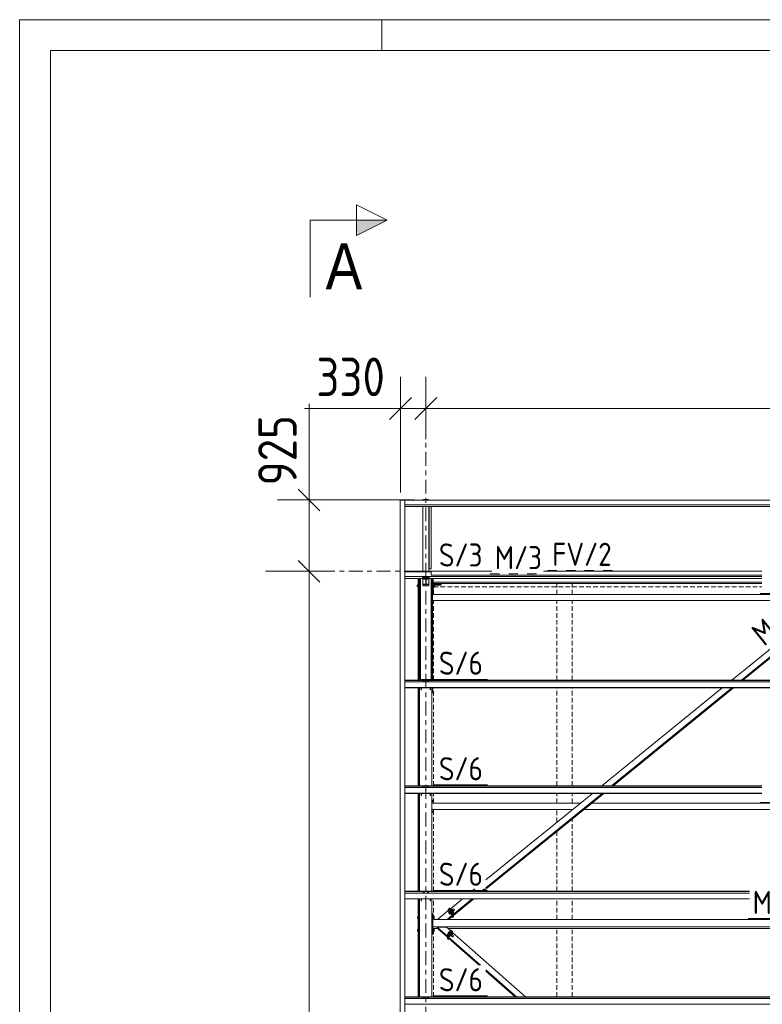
# Model space of a CAD drawing. Header units: millimetres. Extents: x -76 to 1111, y -178 to 661.
# Tile 37 of 91: x -76 to 20, y 533 to 661. Entities that reach past the tile are written whole.
import ezdxf

# ---------------------------------------------------------------- set-up
doc = ezdxf.new("R2010")
doc.units = ezdxf.units.MM
doc.header["$LTSCALE"] = 0.6
for name, pattern in [('VERDECKT2', [1.5, 1, -0.5]), ('XKITLINE00', [0]), ('XKITLINE02', [4, 2, -2]), ('XKITLINE03', [6, 3, -1, 1, -1])]:
    doc.linetypes.add(name, pattern=pattern)
for name, color, linetype, lineweight in [('Bolt', 7, 'Continuous', 0), ('DrawingSheet', 5, 'Continuous', 0), ('Part', 2, 'Continuous', 0), ('PartMark', 3, 'Continuous', 0), ('S-GRID', 1, 'Continuous', 0), ('Section', 6, 'Continuous', 0), ('Z-DIMENSIONS', 1, 'Continuous', 0)]:
    doc.layers.add(name, color=color, linetype=linetype, lineweight=lineweight)
doc.styles.add('ARIAL', font='ARIAL.TTF')
doc.styles.add('ISOCPEUR', font='ISOCPEUR.TTF')

msp = doc.modelspace()

# ---------------------------------------------------------------- hatches: boundary and pattern name
at = {"layer": 'Section'}
msp.add_hatch(color=6, dxfattribs=at).paths.add_polyline_path([(-32.54, 634.59), (-28.54, 634.59), (-32.54, 632.59)], flags=17)

# ---------------------------------------------------------------- linework, layer by layer
at = {"layer": 'Bolt', "color": 3, "linetype": 'XKITLINE00', "lineweight": 0}
for p, q in [((-23.79, 598.34), (-23.84, 598.32)), ((-23.84, 598.27), (-23.84, 598.32)), ((-23.79, 598.27), (-23.79, 598.34)), ((-23.68, 598.34), (-23.79, 598.34)), ((-23.68, 598.27), (-23.68, 598.34)), ((-23.63, 598.32), (-23.68, 598.34)), ((-23.63, 598.27), (-23.63, 598.32)), ((-23.39, 598.34), (-23.44, 598.32)), ((-23.44, 598.27), (-23.44, 598.32)), ((-23.39, 598.27), (-23.39, 598.34)), ((-23.28, 598.34), (-23.39, 598.34)), ((-23.28, 598.27), (-23.28, 598.34)), ((-23.23, 598.32), (-23.28, 598.34)), ((-23.23, 598.27), (-23.23, 598.32)), ((-24.54, 587.84), (-24.54, 588.09)), ((-24.54, 587.93), (-24.42, 587.93)), ((-24.42, 587.84), (-24.54, 587.84)), ((-24.42, 588.09), (-24.42, 587.83)), ((-24.42, 587.83), (-24.39, 587.83)), ((-23.84, 588.23), (-23.86, 588.22)), ((-23.86, 588.2), (-23.86, 588.22)), ((-23.86, 588.2), (-23.84, 588.21)), ((-23.84, 588.19), (-23.86, 588.2)), ((-23.86, 588.12), (-23.84, 588.13)), ((-23.86, 588.09), (-23.86, 588.12)), ((-23.86, 588.09), (-23.84, 588.11)), ((-23.84, 588.08), (-23.86, 588.09)), ((-23.8, 588.24), (-23.84, 588.23)), ((-23.84, 588.21), (-23.8, 588.22)), ((-23.79, 588.22), (-23.84, 588.2)), ((-23.84, 588.2), (-23.84, 588.12)), ((-23.84, 588.12), (-23.79, 588.14)), ((-23.79, 588.11), (-23.84, 588.12)), ((-23.84, 588.11), (-23.81, 588.11)), ((-23.8, 588.11), (-23.84, 588.09)), ((-23.84, 588.09), (-23.84, 588.02)), ((-23.84, 588.02), (-23.79, 588.04)), ((-23.79, 588), (-23.84, 588.02)), ((-23.74, 588.25), (-23.8, 588.24)), ((-23.8, 588.22), (-23.74, 588.22)), ((-23.68, 588.22), (-23.79, 588.22)), ((-23.79, 588.22), (-23.79, 588.14)), ((-23.79, 588.14), (-23.68, 588.14)), ((-23.68, 588.11), (-23.79, 588.11)), ((-23.79, 588.04), (-23.79, 588.11)), ((-23.79, 588.04), (-23.68, 588.04)), ((-23.68, 588), (-23.79, 588)), ((-23.68, 588.24), (-23.74, 588.25)), ((-23.74, 588.22), (-23.68, 588.22)), ((-23.63, 588.23), (-23.68, 588.24)), ((-23.68, 588.22), (-23.63, 588.21)), ((-23.63, 588.2), (-23.68, 588.22)), ((-23.68, 588.22), (-23.68, 588.14)), ((-23.68, 588.14), (-23.63, 588.12)), ((-23.63, 588.12), (-23.68, 588.11)), ((-23.68, 588.11), (-23.63, 588.09)), ((-23.68, 588.04), (-23.68, 588.11)), ((-23.68, 588.04), (-23.63, 588.02)), ((-23.63, 588.02), (-23.68, 588)), ((-23.66, 588.11), (-23.63, 588.11)), ((-23.62, 588.22), (-23.63, 588.23)), ((-23.63, 588.21), (-23.62, 588.2)), ((-23.63, 588.19), (-23.62, 588.2)), ((-23.63, 588.2), (-23.63, 588.12)), ((-23.63, 588.13), (-23.62, 588.12)), ((-23.63, 588.11), (-23.62, 588.09)), ((-23.63, 588.08), (-23.62, 588.09)), ((-23.63, 588.09), (-23.63, 588.02)), ((-23.62, 588.2), (-23.62, 588.22)), ((-23.62, 588.09), (-23.62, 588.12)), ((-23.44, 588.23), (-23.46, 588.22)), ((-23.46, 588.2), (-23.46, 588.22)), ((-23.46, 588.2), (-23.44, 588.21)), ((-23.44, 588.19), (-23.46, 588.2)), ((-23.46, 588.12), (-23.44, 588.13)), ((-23.46, 588.09), (-23.46, 588.12)), ((-23.46, 588.09), (-23.44, 588.11)), ((-23.44, 588.08), (-23.46, 588.09)), ((-23.4, 588.24), (-23.44, 588.23)), ((-23.44, 588.21), (-23.4, 588.22)), ((-23.39, 588.22), (-23.44, 588.2)), ((-23.44, 588.2), (-23.44, 588.12)), ((-23.44, 588.12), (-23.39, 588.14)), ((-23.39, 588.11), (-23.44, 588.12)), ((-23.44, 588.11), (-23.41, 588.11)), ((-23.4, 588.11), (-23.44, 588.09)), ((-23.44, 588.09), (-23.44, 588.02)), ((-23.44, 588.02), (-23.39, 588.04)), ((-23.39, 588), (-23.44, 588.02)), ((-23.34, 588.25), (-23.4, 588.24)), ((-23.4, 588.22), (-23.34, 588.22)), ((-23.28, 588.22), (-23.39, 588.22)), ((-23.39, 588.22), (-23.39, 588.14)), ((-23.39, 588.14), (-23.28, 588.14)), ((-23.28, 588.11), (-23.39, 588.11)), ((-23.39, 588.04), (-23.39, 588.11)), ((-23.39, 588.04), (-23.28, 588.04)), ((-23.28, 588), (-23.39, 588)), ((-23.28, 588.24), (-23.34, 588.25)), ((-23.34, 588.22), (-23.28, 588.22)), ((-23.23, 588.23), (-23.28, 588.24)), ((-23.28, 588.22), (-23.23, 588.21)), ((-23.23, 588.2), (-23.28, 588.22)), ((-23.28, 588.22), (-23.28, 588.14)), ((-23.28, 588.14), (-23.23, 588.12)), ((-23.23, 588.12), (-23.28, 588.11)), ((-23.28, 588.11), (-23.23, 588.09)), ((-23.28, 588.04), (-23.28, 588.11)), ((-23.28, 588.04), (-23.23, 588.02)), ((-23.23, 588.02), (-23.28, 588)), ((-23.26, 588.11), (-23.23, 588.11)), ((-23.22, 588.22), (-23.23, 588.23)), ((-23.23, 588.21), (-23.22, 588.2)), ((-23.23, 588.19), (-23.22, 588.2)), ((-23.23, 588.2), (-23.23, 588.12)), ((-23.23, 588.13), (-23.22, 588.12)), ((-23.23, 588.11), (-23.22, 588.09)), ((-23.23, 588.08), (-23.22, 588.09)), ((-23.23, 588.09), (-23.23, 588.02)), ((-23.22, 588.2), (-23.22, 588.22)), ((-23.22, 588.09), (-23.22, 588.12)), ((-24.66, 587.22), (-24.66, 587.03)), ((-24.66, 587.22), (-24.58, 587.22)), ((-24.66, 587.03), (-24.58, 587.03)), ((-24.58, 586.96), (-24.58, 587.29)), ((-24.58, 587.29), (-24.42, 587.29)), ((-24.58, 587.16), (-24.42, 587.16)), ((-24.58, 587), (-24.42, 587)), ((-24.58, 586.96), (-24.42, 586.96)), ((-24.42, 587.31), (-24.42, 586.95)), ((-24.42, 587.31), (-24.39, 587.31)), ((-24.42, 586.95), (-24.39, 586.95)), ((-22.59, 587.31), (-22.56, 587.31)), ((-22.59, 586.95), (-22.56, 586.95)), ((-22.56, 587.31), (-22.56, 586.95)), ((-22.56, 587.29), (-22.43, 587.29)), ((-22.56, 587.16), (-22.43, 587.16)), ((-22.56, 587), (-22.43, 587)), ((-22.56, 586.96), (-22.43, 586.96)), ((-22.43, 587.29), (-22.43, 586.96)), ((-22.69, 586.42), (-22.67, 586.42)), ((-22.69, 586.22), (-22.67, 586.22)), ((-22.67, 586.42), (-22.67, 586.22)), ((-22.69, 585.02), (-22.67, 585.02)), ((-22.69, 584.82), (-22.67, 584.82)), ((-22.67, 585.02), (-22.67, 584.82)), ((-23.87, 574.69), (-23.92, 574.67)), ((-23.92, 574.67), (-23.92, 574.65)), ((-23.86, 574.75), (-23.87, 574.74)), ((-23.87, 574.68), (-23.87, 574.74)), ((-23.76, 574.69), (-23.87, 574.69)), ((-23.87, 574.69), (-23.87, 574.65)), ((-23.84, 574.75), (-23.86, 574.75)), ((-23.81, 574.76), (-23.84, 574.75)), ((-23.78, 574.75), (-23.81, 574.76)), ((-23.76, 574.75), (-23.78, 574.75)), ((-23.75, 574.74), (-23.76, 574.75)), ((-23.7, 574.67), (-23.76, 574.69)), ((-23.76, 574.69), (-23.76, 574.65)), ((-23.75, 574.68), (-23.75, 574.74)), ((-23.7, 574.65), (-23.7, 574.67)), ((-23.32, 574.69), (-23.37, 574.67)), ((-23.37, 574.67), (-23.37, 574.65)), ((-23.31, 574.75), (-23.32, 574.74)), ((-23.32, 574.68), (-23.32, 574.74)), ((-23.21, 574.69), (-23.32, 574.69)), ((-23.32, 574.69), (-23.32, 574.65)), ((-23.29, 574.75), (-23.31, 574.75)), ((-23.26, 574.76), (-23.29, 574.75)), ((-23.23, 574.75), (-23.26, 574.76)), ((-23.21, 574.75), (-23.23, 574.75)), ((-23.2, 574.74), (-23.21, 574.75)), ((-23.15, 574.67), (-23.21, 574.69)), ((-23.21, 574.69), (-23.21, 574.65)), ((-23.2, 574.68), (-23.2, 574.74)), ((-23.15, 574.65), (-23.15, 574.67)), ((-23.87, 560.99), (-23.92, 560.97)), ((-23.92, 560.97), (-23.92, 560.95)), ((-23.86, 561.06), (-23.87, 561.05)), ((-23.87, 560.99), (-23.87, 561.05)), ((-23.76, 560.99), (-23.87, 560.99)), ((-23.87, 560.99), (-23.87, 560.95)), ((-23.84, 561.06), (-23.86, 561.06)), ((-23.81, 561.06), (-23.84, 561.06)), ((-23.78, 561.06), (-23.81, 561.06)), ((-23.76, 561.06), (-23.78, 561.06)), ((-23.75, 561.05), (-23.76, 561.06)), ((-23.7, 560.97), (-23.76, 560.99)), ((-23.76, 560.99), (-23.76, 560.95)), ((-23.75, 560.99), (-23.75, 561.05)), ((-23.7, 560.95), (-23.7, 560.97)), ((-23.32, 560.99), (-23.37, 560.97)), ((-23.37, 560.97), (-23.37, 560.95)), ((-23.31, 561.06), (-23.32, 561.05)), ((-23.32, 560.99), (-23.32, 561.05)), ((-23.21, 560.99), (-23.32, 560.99)), ((-23.32, 560.99), (-23.32, 560.95)), ((-23.29, 561.06), (-23.31, 561.06)), ((-23.26, 561.06), (-23.29, 561.06)), ((-23.23, 561.06), (-23.26, 561.06)), ((-23.21, 561.06), (-23.23, 561.06)), ((-23.2, 561.05), (-23.21, 561.06)), ((-23.15, 560.97), (-23.21, 560.99)), ((-23.21, 560.99), (-23.21, 560.95)), ((-23.2, 560.99), (-23.2, 561.05)), ((-23.15, 560.95), (-23.15, 560.97)), ((-22.74, 559.32), (-22.67, 559.32)), ((-22.74, 559.12), (-22.67, 559.12)), ((-22.67, 559.32), (-22.67, 559.12)), ((-22.74, 557.92), (-22.67, 557.92)), ((-22.74, 557.72), (-22.67, 557.72)), ((-22.67, 557.92), (-22.67, 557.72)), ((-23.87, 547.3), (-23.92, 547.28)), ((-23.92, 547.28), (-23.92, 547.26)), ((-23.86, 547.36), (-23.87, 547.36)), ((-23.87, 547.29), (-23.87, 547.36)), ((-23.76, 547.3), (-23.87, 547.3)), ((-23.87, 547.3), (-23.87, 547.26)), ((-23.84, 547.37), (-23.86, 547.36)), ((-23.81, 547.37), (-23.84, 547.37)), ((-23.78, 547.37), (-23.81, 547.37)), ((-23.76, 547.36), (-23.78, 547.37)), ((-23.75, 547.36), (-23.76, 547.36)), ((-23.7, 547.28), (-23.76, 547.3)), ((-23.76, 547.3), (-23.76, 547.26)), ((-23.75, 547.29), (-23.75, 547.36)), ((-23.7, 547.26), (-23.7, 547.28)), ((-23.32, 547.3), (-23.37, 547.28)), ((-23.37, 547.28), (-23.37, 547.26)), ((-23.31, 547.36), (-23.32, 547.36)), ((-23.32, 547.29), (-23.32, 547.36)), ((-23.21, 547.3), (-23.32, 547.3)), ((-23.32, 547.3), (-23.32, 547.26)), ((-23.29, 547.37), (-23.31, 547.36)), ((-23.26, 547.37), (-23.29, 547.37)), ((-23.23, 547.37), (-23.26, 547.37)), ((-23.21, 547.36), (-23.23, 547.37)), ((-23.2, 547.36), (-23.21, 547.36)), ((-23.15, 547.28), (-23.21, 547.3)), ((-23.21, 547.3), (-23.21, 547.26)), ((-23.2, 547.29), (-23.2, 547.36)), ((-23.15, 547.26), (-23.15, 547.28)), ((-20.52, 544.88), (-20.61, 544.8)), ((-20.56, 544.71), (-20.61, 544.8)), ((-20.61, 544.8), (-20.56, 544.77)), ((-20.46, 544.85), (-20.56, 544.77)), ((-20.56, 544.77), (-20.45, 544.64)), ((-20.45, 544.58), (-20.56, 544.71)), ((-20.52, 544.89), (-20.5, 544.91)), ((-20.52, 544.88), (-20.52, 544.89)), ((-20.52, 544.89), (-20.51, 544.89)), ((-20.46, 544.85), (-20.52, 544.88)), ((-20.51, 544.89), (-20.46, 544.85)), ((-20.48, 544.91), (-20.5, 544.91)), ((-20.44, 544.87), (-20.48, 544.91)), ((-20.46, 544.85), (-20.4, 544.79)), ((-20.35, 544.72), (-20.46, 544.85)), ((-20.35, 544.72), (-20.45, 544.64)), ((-20.45, 544.64), (-20.39, 544.54)), ((-20.39, 544.54), (-20.45, 544.58)), ((-20.38, 544.81), (-20.44, 544.87)), ((-20.4, 544.79), (-20.35, 544.71)), ((-20.29, 544.62), (-20.39, 544.54)), ((-20.32, 544.73), (-20.38, 544.81)), ((-20.29, 544.62), (-20.35, 544.72)), ((-20.35, 544.71), (-20.3, 544.65)), ((-20.28, 544.67), (-20.32, 544.73)), ((-20.19, 545.14), (-20.3, 545.06)), ((-20.3, 544.65), (-20.29, 544.61)), ((-20.29, 544.61), (-20.3, 544.61)), ((-20.3, 544.61), (-20.3, 544.61)), ((-20.29, 544.61), (-20.26, 544.63)), ((-20.26, 544.63), (-20.28, 544.67)), ((-20.14, 545.11), (-20.26, 545.01)), ((-20.2, 544.95), (-20.22, 544.97)), ((-20.19, 544.93), (-20.2, 544.95)), ((-20.14, 545.11), (-20.19, 545.14)), ((-20.03, 544.98), (-20.15, 544.88)), ((-20.03, 544.98), (-20.14, 545.11)), ((-20.13, 545.1), (-19.97, 545.23)), ((-20.08, 544.8), (-19.97, 544.88)), ((-19.97, 544.88), (-20.03, 544.98)), ((-20.01, 544.95), (-19.84, 545.08)), ((-19.96, 545.23), (-19.97, 545.23)), ((-19.94, 545.21), (-19.96, 545.23)), ((-19.9, 545.18), (-19.94, 545.21)), ((-19.87, 545.14), (-19.9, 545.18)), ((-19.85, 545.1), (-19.87, 545.14)), ((-19.84, 545.08), (-19.85, 545.1)), ((-24.61, 544.19), (-24.61, 544.19)), ((-24.61, 544.19), (-24.61, 543.99)), ((-24.61, 544.19), (-24.53, 544.19)), ((-24.61, 543.99), (-24.53, 543.99)), ((-24.53, 544.26), (-24.53, 543.92)), ((-24.53, 544.26), (-24.37, 544.26)), ((-24.53, 544.21), (-24.37, 544.21)), ((-24.53, 544.04), (-24.37, 544.04)), ((-24.53, 543.92), (-24.37, 543.92)), ((-24.37, 544.27), (-24.37, 544.27)), ((-24.37, 544.27), (-24.37, 543.91)), ((-24.37, 544.27), (-24.34, 544.27)), ((-24.37, 543.91), (-24.34, 543.91)), ((-22.74, 544.19), (-22.74, 544.19)), ((-22.74, 543.99), (-22.74, 543.99)), ((-22.64, 544.27), (-22.61, 544.27)), ((-22.64, 543.91), (-22.61, 543.91)), ((-22.61, 544.27), (-22.61, 543.91)), ((-22.61, 544.26), (-22.48, 544.26)), ((-22.61, 544.21), (-22.48, 544.21)), ((-22.61, 544.04), (-22.48, 544.04)), ((-22.61, 543.92), (-22.48, 543.92)), ((-22.48, 544.26), (-22.48, 543.92)), ((-24.61, 542.53), (-24.61, 542.52)), ((-24.61, 542.53), (-24.53, 542.53)), ((-24.61, 542.52), (-24.61, 542.33)), ((-24.61, 542.33), (-24.53, 542.33)), ((-24.53, 542.6), (-24.53, 542.26)), ((-24.53, 542.6), (-24.37, 542.6)), ((-24.53, 542.55), (-24.37, 542.55)), ((-24.53, 542.38), (-24.37, 542.38)), ((-24.53, 542.26), (-24.37, 542.26)), ((-24.37, 542.61), (-24.37, 542.61)), ((-24.37, 542.61), (-24.37, 542.25)), ((-24.37, 542.61), (-24.34, 542.61)), ((-24.37, 542.25), (-24.34, 542.25)), ((-22.74, 542.53), (-22.74, 542.53)), ((-22.74, 542.33), (-22.74, 542.33)), ((-22.64, 542.61), (-22.61, 542.61)), ((-22.64, 542.25), (-22.61, 542.25)), ((-22.61, 542.61), (-22.61, 542.25)), ((-22.61, 542.6), (-22.48, 542.6)), ((-22.61, 542.55), (-22.48, 542.55)), ((-22.61, 542.38), (-22.48, 542.38)), ((-22.61, 542.26), (-22.48, 542.26)), ((-22.48, 542.6), (-22.48, 542.26)), ((-20.65, 542.12), (-20.7, 542.02)), ((-20.7, 542.02), (-20.63, 541.96)), ((-20.53, 542.24), (-20.65, 542.12)), ((-20.65, 542.12), (-20.56, 542.04)), ((-20.47, 542.28), (-20.53, 542.24)), ((-20.53, 542.24), (-20.44, 542.17)), ((-20.47, 542.28), (-20.4, 542.21)), ((-20.43, 541.82), (-20.45, 541.78)), ((-20.45, 541.78), (-20.43, 541.76)), ((-20.39, 541.88), (-20.43, 541.82)), ((-20.43, 541.76), (-20.41, 541.8)), ((-20.41, 541.76), (-20.43, 541.76)), ((-20.36, 541.87), (-20.42, 541.77)), ((-20.42, 541.77), (-20.3, 541.67)), ((-20.41, 541.8), (-20.36, 541.86)), ((-20.41, 541.76), (-20.41, 541.76)), ((-20.32, 541.96), (-20.39, 541.88)), ((-20.24, 541.99), (-20.36, 541.87)), ((-20.36, 541.86), (-20.3, 541.94)), ((-20.24, 541.76), (-20.36, 541.87)), ((-20.26, 542.02), (-20.32, 541.96)), ((-20.3, 541.94), (-20.24, 542)), ((-20.3, 541.67), (-20.24, 541.76)), ((-20.22, 542.05), (-20.26, 542.02)), ((-20.24, 542), (-20.19, 542.03)), ((-20.19, 542.02), (-20.24, 541.99)), ((-20.12, 541.89), (-20.24, 541.99)), ((-20.24, 541.76), (-20.12, 541.89)), ((-20.2, 542.05), (-20.22, 542.05)), ((-20.2, 542.05), (-20.18, 542.03)), ((-20.19, 542.03), (-20.18, 542.03)), ((-20.19, 542.02), (-20.07, 541.92)), ((-20.18, 542.03), (-20.18, 542.02)), ((-20.07, 541.92), (-20.12, 541.89)), ((-20.12, 541.87), (-19.94, 541.71)), ((-20.11, 541.86), (-20.07, 541.92)), ((-20.3, 541.67), (-20.24, 541.7)), ((-20.25, 541.72), (-20.08, 541.57)), ((-20.24, 541.7), (-20.23, 541.71)), ((-20.08, 541.57), (-20.07, 541.59)), ((-20.07, 541.57), (-20.08, 541.57)), ((-20.07, 541.59), (-20.04, 541.62)), ((-20.04, 541.59), (-20.07, 541.57)), ((-20.04, 541.62), (-20.01, 541.66)), ((-20.01, 541.62), (-20.04, 541.59)), ((-20.01, 541.66), (-19.98, 541.7)), ((-19.98, 541.66), (-20.01, 541.62)), ((-19.98, 541.7), (-19.95, 541.72)), ((-19.95, 541.69), (-19.98, 541.66)), ((-19.95, 541.72), (-19.94, 541.71)), ((-19.94, 541.71), (-19.95, 541.69)), ((-23.87, 533.6), (-23.92, 533.58)), ((-23.92, 533.58), (-23.92, 533.56)), ((-23.86, 533.67), (-23.87, 533.66)), ((-23.87, 533.6), (-23.87, 533.66)), ((-23.76, 533.6), (-23.87, 533.6)), ((-23.87, 533.6), (-23.87, 533.56)), ((-23.84, 533.67), (-23.86, 533.67)), ((-23.81, 533.67), (-23.84, 533.67)), ((-23.78, 533.67), (-23.81, 533.67)), ((-23.76, 533.67), (-23.78, 533.67)), ((-23.75, 533.66), (-23.76, 533.67)), ((-23.7, 533.58), (-23.76, 533.6)), ((-23.76, 533.6), (-23.76, 533.56)), ((-23.75, 533.6), (-23.75, 533.66)), ((-23.7, 533.56), (-23.7, 533.58)), ((-23.32, 533.6), (-23.37, 533.58)), ((-23.37, 533.58), (-23.37, 533.56)), ((-23.31, 533.67), (-23.32, 533.66)), ((-23.32, 533.6), (-23.32, 533.66)), ((-23.21, 533.6), (-23.32, 533.6)), ((-23.32, 533.6), (-23.32, 533.56)), ((-23.29, 533.67), (-23.31, 533.67)), ((-23.26, 533.67), (-23.29, 533.67)), ((-23.23, 533.67), (-23.26, 533.67)), ((-23.21, 533.67), (-23.23, 533.67)), ((-23.2, 533.66), (-23.21, 533.67)), ((-23.15, 533.58), (-23.21, 533.6)), ((-23.21, 533.6), (-23.21, 533.56)), ((-23.2, 533.6), (-23.2, 533.66)), ((-23.15, 533.56), (-23.15, 533.58))]:
    msp.add_line(p, q, dxfattribs=at)
at = {"layer": 'DrawingSheet', "color": 2, "linetype": 'XKITLINE00', "lineweight": 0}
for p, q in [((1110.77, 660.59), (-76.23, 660.59)), ((-76.23, 660.59), (-76.23, -178.41)), ((-29.23, 656.59), (-29.23, 660.59))]:
    msp.add_line(p, q, dxfattribs=at)
at = {"layer": 'DrawingSheet', "color": 3, "linetype": 'XKITLINE00', "lineweight": 0}
for p, q in [((1106.77, 656.59), (-72.23, 656.59)), ((-72.23, 656.59), (-72.23, -174.41))]:
    msp.add_line(p, q, dxfattribs=at)
at = {"layer": 'Part', "color": 2, "linetype": 'XKITLINE00', "lineweight": 0}
for p, q in [((-26.87, 519.22), (-26.87, 598.25)), ((-26.87, 598.25), (-26.27, 598.25)), ((-26.27, 519.22), (-26.27, 598.25)), ((-26.27, 598.24), (31.44, 598.24)), ((-23.99, 598.24), (-23.99, 598.27)), ((-23.99, 598.27), (-23.09, 598.27)), ((-23.09, 598.27), (-23.09, 598.24)), ((-26.27, 597.66), (31.44, 597.66)), ((-26.27, 597.65), (31.44, 597.65)), ((-26.27, 597.41), (31.06, 597.41)), ((-26.27, 597.41), (31.44, 597.41)), ((-23.94, 588.93), (-23.94, 597.41)), ((-23.14, 588.93), (-23.14, 597.41)), ((-23.11, 589.32), (-23.11, 597.41)), ((-22.84, 597.41), (-22.84, 589.32)), ((-22.84, 589.32), (-23.14, 589.32)), ((-22.84, 588.53), (-22.84, 589.02)), ((-22.84, 589.02), (-14.99, 589.02)), ((-8.26, 589.02), (20.05, 589.02)), ((-26.27, 588.93), (-22.84, 588.93)), ((-26.27, 588.34), (20.05, 588.34)), ((-26.27, 588.09), (-23.99, 588.09)), ((-24.39, 574.89), (-24.39, 588.09)), ((-24.34, 574.89), (-24.34, 588.09)), ((-24.24, 588.09), (-24.24, 574.96)), ((-23.99, 588.33), (-23.99, 588.05)), ((-23.09, 588.33), (-23.99, 588.33)), ((-23.99, 588.28), (-23.09, 588.28)), ((-23.99, 588.05), (-23.56, 588.05)), ((-23.94, 587.33), (-23.94, 588.05)), ((-23.51, 588.28), (-23.56, 588.28)), ((-23.56, 587.33), (-23.56, 588.28)), ((-23.56, 587.99), (-23.51, 587.99)), ((-23.51, 587.33), (-23.51, 588.28)), ((-23.51, 588.05), (-23.09, 588.05)), ((-23.14, 587.33), (-23.14, 588.05)), ((-23.09, 588.33), (-23.09, 588.05)), ((-23.09, 588.09), (20.05, 588.09)), ((20.05, 588.53), (-22.84, 588.53)), ((-22.84, 588.09), (-22.84, 574.96)), ((-22.74, 574.89), (-22.74, 588.09)), ((-22.69, 588.09), (-22.69, 574.89)), ((-22.59, 587.61), (-22.59, 588.09)), ((-22.59, 588.09), (-22.59, 586.63)), ((-24.54, 574.89), (-24.54, 587.17)), ((-24.54, 587.17), (-24.39, 587.17)), ((-24.51, 574.89), (-24.51, 587.17)), ((-23.94, 587.33), (-23.14, 587.33)), ((-23.94, 587.11), (-23.94, 587.33)), ((-23.14, 587.33), (-23.94, 587.33)), ((-23.94, 587.28), (-23.14, 587.28)), ((-23.14, 587.11), (-23.94, 587.11)), ((-23.56, 587.39), (-23.51, 587.39)), ((-23.51, 587.33), (-23.56, 587.33)), ((-23.14, 587.33), (-23.14, 587.11)), ((-22.69, 586.84), (-22.59, 586.84)), ((-22.69, 586.63), (-22.59, 586.63)), ((20.05, 587.61), (-22.59, 587.61)), ((-22.59, 587.41), (20.05, 587.41)), ((-21.54, 587.31), (-22.59, 587.31)), ((-21.54, 587.21), (-22.59, 587.21)), ((-22.14, 587.21), (-22.14, 587.31)), ((-21.54, 587.21), (-21.54, 587.41)), ((-21.54, 587.31), (-21.54, 587.21)), ((-22.69, 586.02), (29.84, 586.02)), ((-22.69, 585.22), (22.36, 585.22)), ((16.15, 574.89), (29.26, 585.54)), ((17.4, 574.89), (29.77, 584.94)), ((17.6, 574.89), (29.77, 584.77)), ((-24.24, 574.97), (-22.84, 574.97)), ((-26.27, 574.89), (37.46, 574.89)), ((-26.27, 574.87), (37.46, 574.87)), ((-26.27, 574.84), (37.46, 574.84)), ((-26.27, 574.65), (37.46, 574.65)), ((-26.27, 573.92), (37.46, 573.92)), ((-26.27, 573.89), (37.46, 573.89)), ((-24.54, 561.19), (-24.54, 573.89)), ((-24.51, 561.19), (-24.51, 573.89)), ((-24.39, 573.89), (-24.39, 573.24)), ((-24.34, 561.19), (-24.34, 573.89)), ((-22.84, 574.96), (-24.24, 574.96)), ((-24.14, 573.62), (-24.14, 573.89)), ((-24.11, 573.62), (-24.11, 573.89)), ((-22.97, 573.62), (-22.97, 573.89)), ((-22.94, 573.62), (-22.94, 573.89)), ((-22.74, 561.19), (-22.74, 573.89)), ((-22.69, 573.89), (-22.69, 573.24)), ((-0.71, 561.19), (14.92, 573.89)), ((0.55, 561.19), (16.17, 573.89)), ((0.75, 561.19), (16.38, 573.89)), ((-24.39, 573.54), (-24.34, 573.54)), ((-24.39, 573.24), (-24.34, 573.24)), ((-24.14, 573.62), (-24.11, 573.62)), ((-22.97, 573.62), (-22.94, 573.62)), ((-22.74, 573.54), (-22.69, 573.54)), ((-22.74, 573.24), (-22.69, 573.24)), ((-26.27, 561.19), (20.05, 561.19)), ((-26.27, 561.17), (20.05, 561.17)), ((-26.27, 561.15), (20.05, 561.15)), ((-26.27, 560.95), (20.05, 560.95)), ((-26.27, 560.23), (20.05, 560.23)), ((-26.27, 560.2), (20.05, 560.2)), ((-24.54, 547.5), (-24.54, 560.2)), ((-24.51, 547.5), (-24.51, 560.2)), ((-24.34, 547.5), (-24.34, 560.2)), ((-24.14, 559.93), (-24.14, 560.2)), ((-24.14, 559.93), (-24.11, 559.93)), ((-24.11, 559.93), (-24.11, 560.2)), ((-22.97, 559.93), (-22.97, 560.2)), ((-22.97, 559.93), (-22.94, 559.93)), ((-22.94, 559.93), (-22.94, 560.2)), ((-22.74, 547.5), (-22.74, 560.2)), ((-16.1, 547.5), (-0.47, 560.2)), ((-15.76, 548.96), (-1.93, 560.2)), ((-15.76, 547.94), (-0.68, 560.2)), ((-22.74, 558.92), (-3.51, 558.92)), ((-2.05, 558.92), (30.66, 558.92)), ((-22.74, 558.12), (-4.49, 558.12)), ((-3.03, 558.12), (30.66, 558.12)), ((-26.27, 547.5), (18.46, 547.5)), ((-26.27, 547.48), (18.46, 547.48)), ((-26.27, 547.45), (18.46, 547.45)), ((-26.27, 547.26), (18.46, 547.26)), ((-17.56, 547.5), (-17.19, 547.8)), ((-16.31, 547.5), (-15.94, 547.8)), ((-26.27, 546.53), (18.46, 546.53)), ((-26.27, 546.5), (18.46, 546.5)), ((-24.54, 533.81), (-24.54, 546.5)), ((-24.51, 533.81), (-24.51, 546.5)), ((-24.34, 533.81), (-24.34, 546.5)), ((-24.14, 546.24), (-24.14, 546.5)), ((-24.14, 546.24), (-24.11, 546.24)), ((-24.11, 546.24), (-24.11, 546.5)), ((-22.97, 546.24), (-22.97, 546.5)), ((-22.97, 546.24), (-22.94, 546.24)), ((-22.94, 546.24), (-22.94, 546.5)), ((-22.74, 533.81), (-22.74, 546.5)), ((-20.4, 545.19), (-18.78, 546.5)), ((-19.97, 544.52), (-17.53, 546.5)), ((-19.97, 544.35), (-17.33, 546.5)), ((-22.64, 544.59), (-22.74, 544.59)), ((-22.74, 544.59), (-22.74, 541.93)), ((-22.64, 541.93), (-22.64, 544.59)), ((-20.64, 545), (-22.04, 543.85)), ((-20.13, 544.4), (-20.79, 543.85)), ((-20.56, 545.22), (-20.64, 545.15)), ((-20.64, 545.15), (-20.13, 544.55)), ((-20.64, 545), (-20.64, 545.15)), ((-20.13, 544.4), (-20.64, 545)), ((-20.48, 545.28), (-20.56, 545.22)), ((-20.56, 545.22), (-20.05, 544.61)), ((-20.05, 544.61), (-20.56, 545.22)), ((-19.97, 544.68), (-20.48, 545.28)), ((-20.05, 544.61), (-20.13, 544.55)), ((-20.13, 544.55), (-20.13, 544.07)), ((-20.13, 544.23), (-20.13, 544.4)), ((-20.05, 544.61), (-19.97, 544.68)), ((-20.05, 544.14), (-20.05, 544.61)), ((-20.05, 544.14), (-20.05, 544.61)), ((-19.97, 544.68), (-19.97, 544.2)), ((-19.97, 544.35), (-19.97, 544.52)), ((30.56, 543.85), (-22.64, 543.85)), ((-22.64, 542.88), (-22.64, 543.85)), ((-20.59, 543.85), (-20.13, 544.23)), ((-20.2, 544.17), (-20.13, 544.07)), ((-20.13, 544.07), (-20.05, 544.14)), ((-19.97, 544.2), (-20.05, 544.14)), ((-22.74, 542.14), (-22.64, 542.14)), ((-22.74, 541.93), (-22.64, 541.93)), ((-22.64, 542.88), (30.56, 542.88)), ((-22.64, 542.67), (-22.05, 542.67)), ((-20.74, 541.68), (-22.07, 542.85)), ((-20.87, 542.85), (-22.07, 542.85)), ((-22.07, 542.85), (-22.07, 542.69)), ((-22.07, 542.69), (-20.74, 541.52)), ((-20.87, 542.85), (-20.28, 542.34)), ((-20.2, 542.42), (-20.74, 541.84)), ((-20.74, 541.84), (-20.67, 541.77)), ((-20.74, 541.36), (-20.74, 541.84)), ((-20.13, 542.36), (-20.67, 541.77)), ((-20.67, 541.77), (-20.13, 542.36)), ((-20.67, 541.77), (-20.59, 541.71)), ((-20.67, 541.3), (-20.67, 541.77)), ((-20.67, 541.77), (-20.67, 541.3)), ((-20.66, 542.67), (30.56, 542.67)), ((-20.59, 541.71), (-20.06, 542.29)), ((-20.06, 542.14), (-20.59, 541.55)), ((-20.13, 542.36), (-20.2, 542.42)), ((-20.06, 542.29), (-20.13, 542.36)), ((-20.06, 542.14), (-20.06, 542.29)), ((-20.06, 542.14), (-10.59, 533.81)), ((-20.74, 541.52), (-20.74, 541.68)), ((-20.67, 541.3), (-20.74, 541.36)), ((-20.67, 541.3), (-20.59, 541.23)), ((-20.59, 541.71), (-20.59, 541.23)), ((-20.59, 541.55), (-16.45, 537.91)), ((-20.59, 541.55), (-20.59, 541.39)), ((-20.59, 541.39), (-16.63, 537.91)), ((-20.59, 541.23), (-20.51, 541.32)), ((-15.76, 537.31), (-11.79, 533.81)), ((-15.76, 537.14), (-11.97, 533.81)), ((-26.27, 533.81), (37.46, 533.81)), ((-26.27, 533.79), (37.46, 533.79)), ((-26.27, 533.76), (37.46, 533.76)), ((-26.27, 533.56), (37.46, 533.56)), ((-26.27, 532.84), (37.46, 532.84))]:
    msp.add_line(p, q, dxfattribs=at)
at = {"layer": 'Part', "color": 4, "linetype": 'VERDECKT2', "lineweight": 0}
for p, q in [((-24.54, 588.93), (-24.54, 589.02)), ((-24.54, 589.02), (-23.94, 589.02)), ((-23.14, 589.02), (-22.84, 589.02)), ((-24.54, 587.17), (-24.54, 588.09)), ((-22.54, 587.02), (-22.54, 587.21)), ((-22.54, 586.02), (-22.54, 587.21)), ((-22.54, 587.02), (20.05, 587.02)), ((-6.54, 586.02), (-6.54, 587.41)), ((-4.54, 586.02), (-4.54, 587.41)), ((-22.54, 574.89), (-22.54, 585.22)), ((-6.54, 574.89), (-6.54, 585.22)), ((-4.54, 574.89), (-4.54, 585.22)), ((-22.54, 561.19), (-22.54, 573.89)), ((-6.54, 561.19), (-6.54, 573.89)), ((-4.54, 561.19), (-4.54, 573.89)), ((-22.54, 558.92), (-22.54, 560.2)), ((-6.54, 558.92), (-6.54, 560.2)), ((-4.54, 558.92), (-4.54, 560.2)), ((-22.54, 547.5), (-22.54, 558.12)), ((-6.54, 556.46), (-6.54, 558.12)), ((-4.54, 558.08), (-4.54, 558.12)), ((-4.54, 547.5), (-4.54, 556.9)), ((-6.54, 547.5), (-6.54, 555.27)), ((-22.54, 543.85), (-22.54, 546.5)), ((-6.54, 543.85), (-6.54, 546.5)), ((-4.54, 543.85), (-4.54, 546.5)), ((-22.54, 533.81), (-22.54, 542.67)), ((-6.54, 533.81), (-6.54, 542.67)), ((-4.54, 533.81), (-4.54, 542.67))]:
    msp.add_line(p, q, dxfattribs=at)
at = {"layer": 'PartMark', "color": 1, "linetype": 'XKITLINE02', "lineweight": 0}
for p, q in [((-22.44, 589.03), (-15.56, 589.03)), ((-7.74, 589.12), (1.2, 589.12)), ((-15.19, 588.69), (-8.06, 588.69))]:
    msp.add_line(p, q, dxfattribs=at)
at = {"layer": 'PartMark', "color": 1, "linetype": 'XKITLINE00', "lineweight": 0}
for p, q in [((19.85, 586.12), (26.46, 586.12)), ((-22.44, 574.99), (-15.56, 574.99)), ((-22.44, 561.29), (-15.56, 561.29)), ((19.85, 559.02), (26.46, 559.02)), ((-22.44, 547.6), (-15.56, 547.6)), ((18.26, 543.95), (26.16, 543.95)), ((-22.44, 533.91), (-15.56, 533.91))]:
    msp.add_line(p, q, dxfattribs=at)
at = {"layer": 'S-GRID', "color": 1, "linetype": 'XKITLINE03', "lineweight": 0}
for p, q in [((-23.54, 368.7), (-23.54, 611.29)), ((-44.33, 589.02), (-14.99, 589.02)), ((-8.26, 589.02), (20.05, 589.02))]:
    msp.add_line(p, q, dxfattribs=at)
at = {"layer": 'Section', "color": 6, "linetype": 'XKITLINE00', "lineweight": 0}
for p, q in [((-32.54, 632.59), (-32.54, 636.59)), ((-32.54, 636.59), (-28.54, 634.59)), ((-38.54, 634.59), (-38.54, 624.59)), ((-38.54, 634.59), (-28.54, 634.59)), ((-28.54, 634.59), (-32.54, 632.59))]:
    msp.add_line(p, q, dxfattribs=at)
at = {"layer": 'Z-DIMENSIONS', "color": 7, "linetype": 'XKITLINE00', "lineweight": 0}
for p, q in [((-26.84, 599.24), (-26.84, 614.24)), ((-23.54, 614.27), (-23.54, 606.14)), ((-23.54, 614.27), (-23.54, 606.14)), ((-38.69, 598.27), (-38.69, 610.74)), ((-38.69, 598.27), (-38.69, 610.74)), ((-25.42, 611.56), (-28.25, 608.73)), ((-22.12, 611.56), (-24.95, 608.73)), ((-22.12, 611.56), (-24.95, 608.73)), ((-26.84, 610.14), (-39.29, 610.14)), ((-26.84, 610.14), (-39.29, 610.14)), ((-26.84, 610.14), (-23.54, 610.14)), ((-23.54, 610.14), (646.46, 610.14)), ((-40.11, 599.69), (-37.28, 596.86)), ((-24.99, 598.27), (-42.79, 598.27)), ((-38.69, 589.02), (-38.69, 598.27)), ((-40.11, 590.43), (-37.28, 587.6)), ((-40.11, 590.43), (-37.28, 587.6)), ((-36.43, 589.02), (-42.79, 589.02)), ((-36.43, 589.02), (-42.79, 589.02)), ((-38.69, 406.02), (-38.69, 589.02))]:
    msp.add_line(p, q, dxfattribs=at)
at = {"layer": 'Z-DIMENSIONS', "color": 3}
for p in [(-26.84, 610.14), (-23.54, 610.14), (-23.54, 610.14), (-38.69, 598.27), (-38.69, 589.02), (-38.69, 589.02)]:
    msp.add_point(p, dxfattribs=at)

# ---------------------------------------------------------------- texts
at = {"layer": 'PartMark', "color": 1, "style": 'ISOCPEUR', "width": 0.85}
for s, p in [('S/3', (-21.84, 589.63)), ('FV/2', (-7.14, 589.72)), ('M/3', (-14.59, 589.29)), ('S/6', (-21.84, 575.59)), ('S/6', (-21.84, 561.89)), ('S/6', (-21.84, 548.2)), ('M/11', (18.86, 544.55)), ('S/6', (-21.84, 534.51))]:
    msp.add_text(s, height=3, dxfattribs=at).set_placement(p)
msp.add_text('M/6', height=3, rotation=39.0986, dxfattribs=at).set_placement((20.33, 579.19))
at = {"layer": 'Section', "color": 6, "style": 'ARIAL', "width": 0.85}
msp.add_text('A', height=6, dxfattribs=at).set_placement((-36.54, 625.59))
at = {"layer": 'Z-DIMENSIONS', "color": 3, "style": 'ISOCPEUR', "width": 0.85}
msp.add_text('330', height=5, dxfattribs=at).set_placement((-37.74, 611.74))
msp.add_text('925', height=5, rotation=90.0002, dxfattribs=at).set_placement((-40.29, 600.15))

doc.saveas('drawing.dxf')
